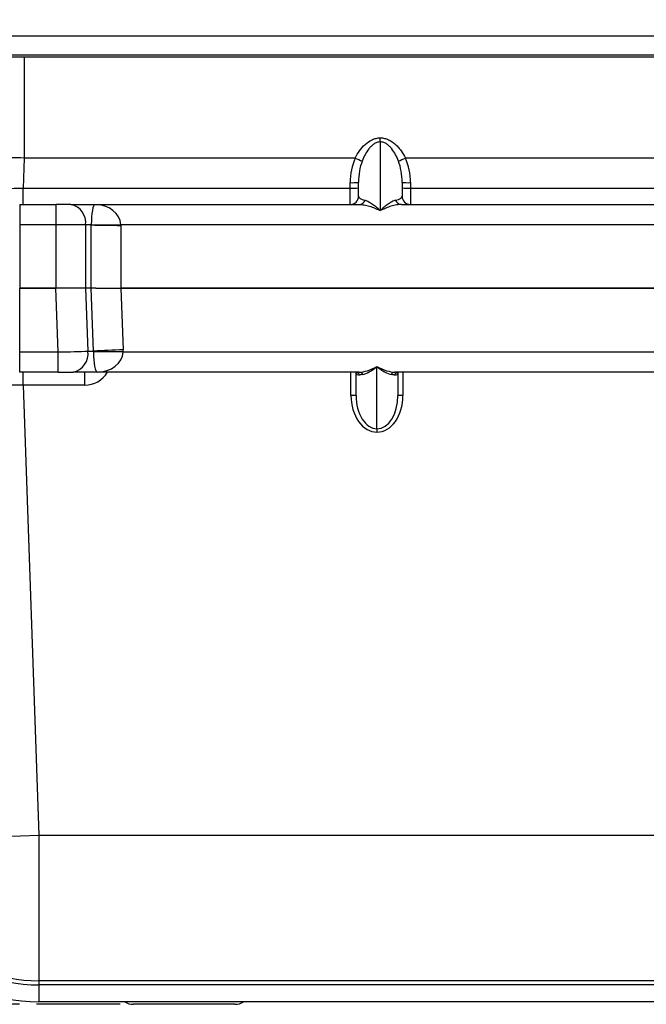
# Model space of a CAD drawing. Header units: millimetres. Extents: x 12 to 859, y 4 to 555.
# Tile 39 of 70: x 353 to 400, y 217 to 292. Entities that reach past the tile are written whole.
import ezdxf

# ---------------------------------------------------------------- set-up
doc = ezdxf.new("R2010")
doc.units = ezdxf.units.MM
doc.linetypes.add('CENTER', pattern=[10.16, 6.35, -1.27, 1.27, -1.27])
doc.layers.add('DEFAULT_1', color=7, linetype='CENTER')
doc.styles.add('SLDTEXTSTYLE2', font='TXT', dxfattribs={"width": 0.75})
doc.dimstyles.new('SLDDIMSTYLE0', dxfattribs={"dimtxt": 6.614583, "dimasz": 3.556, "dimexe": 0, "dimexo": 0.0625, "dimgap": 1.653646, "dimtad": 1, "dimdec": 0, "dimlfac": 2, "dimrnd": 1e-09, "dimzin": 12, "dimdsep": 46, "dimtxsty": 'SLDTEXTSTYLE2', "dimblk1": 'CLOSED', "dimblk2": 'CLOSED', "dimsah": 1, "dimcen": 0.09, "dimadec": 0, "dimazin": 3, "dimtfac": 1, "dimtdec": 0, "dimtofl": 0, "dimtmove": 0, "dimatfit": 3, "dimldrblk": 'CLOSED', "dimfxl": 1, "dimfrac": 2, "dimtolj": 1, "dimtzin": 12, "dimarcsym": 0})
doc.dimstyles.new('SLDDIMSTYLE3', dxfattribs={"dimtxt": 6.614583, "dimasz": 3.556, "dimexe": 0, "dimexo": 0.0625, "dimgap": 1.653646, "dimtad": 0, "dimtih": 1, "dimtoh": 1, "dimdec": 0, "dimlfac": 2, "dimrnd": 1e-09, "dimzin": 12, "dimdsep": 46, "dimtxsty": 'SLDTEXTSTYLE2', "dimblk1": 'CLOSED', "dimblk2": 'CLOSED', "dimsah": 1, "dimcen": 0.09, "dimadec": 0, "dimazin": 3, "dimtfac": 1, "dimtdec": 0, "dimtofl": 0, "dimtmove": 0, "dimatfit": 3, "dimldrblk": 'CLOSED', "dimfxl": 1, "dimfrac": 2, "dimtolj": 1, "dimtzin": 12, "dimarcsym": 0})

# ---------------------------------------------------------------- blocks, each defined once
blk = doc.blocks.new('_Closed')
at = {"color": 0, "linetype": 'ByBlock', "lineweight": -2}
for p, q in [((-1, 0.166667), (0, 0)), ((-1, 0.166667), (-1, -0.166667)), ((0, 0), (-1, -0.166667)), ((0, 0), (-1, 0))]:
    blk.add_line(p, q, dxfattribs=at)
blk = doc.blocks.new('_D_1')
at = {"layer": 'DEFAULT_1'}
for p, q in [((392.73, 330.29), (390.718, 330.29)), ((390.718, 330.29), (390.718, 319.78)), ((409.83, 330.29), (411.842, 330.29)), ((411.842, 330.29), (411.842, 319.78)), ((327.137, 272.325), (327.137, 319.439)), ((390.718, 319.78), (392.73, 319.78)), ((411.842, 319.78), (409.83, 319.78)), ((474.628, 271.122), (474.628, 319.439)), ((327.137, 318.439), (474.628, 318.439))]:
    blk.add_line(p, q, dxfattribs=at)
at = {"layer": 'DEFAULT_1', "xscale": 3.556, "yscale": 3.556, "rotation": 180}
blk.add_blockref('_Closed', (327.137, 318.439, 0.088), dxfattribs=at)
at = {"layer": 'DEFAULT_1', "xscale": 3.556, "yscale": 3.556}
blk.add_blockref('_Closed', (474.628, 318.439, 0.088), dxfattribs=at)
at = {"layer": 'DEFAULT_1', "char_height": 6.6146, "attachment_point": 1, "style": 'SLDTEXTSTYLE2'}
for s, insert in [('295', (393.948, 340.158)), ('11.6', (392.73, 328.306))]:
    blk.add_mtext(s, dxfattribs=dict(at, insert=insert))
blk = doc.blocks.new('_D_2')
at = {"layer": 'DEFAULT_1'}
for p, q in [((348.384, 290.439), (305.63, 290.439)), ((306.63, 290.439), (306.63, 264.196)), ((300.523, 254.035), (298.511, 254.035)), ((298.511, 254.035), (298.511, 243.525)), ((312.736, 254.035), (314.748, 254.035)), ((314.748, 254.035), (314.748, 243.525)), ((298.511, 243.525), (300.523, 243.525)), ((314.748, 243.525), (312.736, 243.525)), ((306.63, 217.096), (306.63, 242.184)), ((360.141, 217.096), (305.63, 217.096))]:
    blk.add_line(p, q, dxfattribs=at)
at = {"layer": 'DEFAULT_1', "xscale": 3.556, "yscale": 3.556}
for p, rotation in [((306.63, 290.439, 0.088), 90), ((306.63, 217.096, 0.088), 270)]:
    blk.add_blockref('_Closed', p, dxfattribs=dict(at, rotation=rotation))
at = {"layer": 'DEFAULT_1', "char_height": 6.6146, "attachment_point": 1, "style": 'SLDTEXTSTYLE2'}
for s, insert in [('147', (299.298, 263.903)), ('5.8', (300.523, 252.052))]:
    blk.add_mtext(s, dxfattribs=dict(at, insert=insert))

msp = doc.modelspace()

# ---------------------------------------------------------------- linework, layer by layer
at = {"color": 7, "linetype": 'Continuous', "lineweight": 25}
for p, q in [((349.384, 290.439), (454.242, 290.439)), ((349.384, 289.021), (454.242, 289.021)), ((349.384, 288.851), (352.874, 288.851)), ((352.874, 288.851), (352.874, 281.191)), ((352.874, 288.851), (450.751, 288.851)), ((379.842, 282.418), (379.842, 282.722)), ((379.842, 282.418), (379.842, 277.21)), ((352.874, 281.191), (352.795, 278.901)), ((377.942, 281.191), (352.874, 281.191)), ((421.884, 281.191), (381.741, 281.191)), ((377.556, 278.901), (377.556, 279.327)), ((378.191, 278.31), (378.191, 279.349)), ((381.493, 279.349), (381.493, 278.31)), ((382.128, 279.327), (382.128, 278.901)), ((352.795, 277.675), (352.795, 278.901)), ((352.795, 278.901), (377.556, 278.901)), ((377.556, 277.675), (377.556, 278.901)), ((382.128, 278.901), (382.128, 277.675)), ((382.128, 278.901), (421.498, 278.901)), ((352.53, 277.675), (352.53, 276.143)), ((352.53, 277.675), (355.28, 277.675)), ((355.28, 276.143), (355.28, 277.675)), ((356.403, 277.675), (355.28, 277.675)), ((356.403, 277.675), (358.222, 277.675)), ((358.222, 277.675), (378.244, 277.675)), ((381.44, 277.675), (422.186, 277.675)), ((352.53, 276.143), (352.53, 271.325)), ((355.28, 276.143), (352.53, 276.143)), ((355.28, 271.325), (355.28, 276.143)), ((357.525, 276.127), (357.525, 271.325)), ((357.95, 276.127), (357.525, 276.127)), ((357.95, 271.325), (357.95, 276.127)), ((443.431, 276.143), (360.195, 276.143)), ((360.195, 276.094), (360.195, 271.325)), ((355.28, 271.325), (352.53, 271.325)), ((352.53, 266.507), (352.53, 271.325)), ((352.53, 271.325), (355.277, 271.325)), ((355.445, 266.507), (355.277, 271.325)), ((357.525, 271.325), (355.28, 271.325)), ((357.95, 271.325), (357.525, 271.325)), ((357.526, 271.325), (357.692, 266.563)), ((358.114, 266.563), (357.948, 271.325)), ((358.29, 271.325), (357.95, 271.325)), ((358.29, 271.325), (360.197, 271.325)), ((360.195, 271.325), (443.431, 271.325)), ((360.197, 271.325), (360.359, 266.673)), ((443.429, 271.325), (360.197, 271.325)), ((352.53, 264.975), (352.53, 266.507)), ((352.53, 266.507), (355.445, 266.507)), ((355.445, 264.975), (355.445, 266.507)), ((357.692, 266.563), (358.114, 266.563)), ((360.361, 266.507), (443.265, 266.507)), ((355.445, 264.975), (352.53, 264.975)), ((352.786, 263.994), (352.786, 264.975)), ((355.445, 264.975), (356.57, 264.975)), ((358.39, 264.975), (356.57, 264.975)), ((357.451, 263.994), (357.451, 264.975)), ((378.245, 264.975), (358.39, 264.975)), ((378, 263.197), (378, 264.947)), ((379.588, 260.694), (379.588, 265.402)), ((422.695, 264.975), (380.93, 264.975)), ((381.175, 264.952), (381.175, 263.197)), ((357.451, 263.994), (352.786, 263.994)), ((352.786, 263.994), (353.976, 229.905)), ((379.588, 260.694), (379.588, 260.428)), ((353.976, 229.905), (449.649, 229.905)), ((353.976, 229.905), (353.976, 218.874)), ((449.649, 218.874), (353.976, 218.874)), ((353.976, 218.874), (353.976, 218.567)), ((449.649, 218.567), (353.976, 218.567)), ((353.976, 218.567), (353.976, 217.287)), ((449.649, 217.287), (353.976, 217.287)), ((368.825, 217.096), (361.141, 217.096))]:
    msp.add_line(p, q, dxfattribs=at)
at = {"color": 8, "linetype": 'Continuous', "lineweight": 25}
for p, q in [((377.619, 263.211), (377.619, 264.975)), ((381.556, 264.975), (381.556, 263.211))]:
    msp.add_line(p, q, dxfattribs=at)
at = {"color": 7, "linetype": 'Continuous', "lineweight": 25, "flags": 128}
msp.add_lwpolyline([(342.553, 229.905), (342.638, 229.86), (342.888, 229.821), (343.299, 229.79), (343.866, 229.766), (344.58, 229.749), (345.431, 229.741), (346.406, 229.741), (347.492, 229.749), (348.672, 229.766), (349.929, 229.79), (351.245, 229.821), (352.601, 229.86), (353.976, 229.905)], dxfattribs=at)
at = {"color": 7, "linetype": 'Continuous', "lineweight": 25}
for centre, radius, start, end in [((382.187, 290.302), 10.052, 245.02074, 248.29668), ((377.497, 290.302), 10.052, 291.70332, 294.97926), ((377.714, 283.892), 4.568, 268.01091, 275.98665), ((377.714, 283.466), 4.568, 268.01091, 275.98665), ((381.969, 283.892), 4.568, 264.01335, 271.98909), ((381.969, 283.466), 4.568, 264.01335, 271.98909), ((377.556, 278.31), 0.635, 270, 0), ((382.128, 278.31), 0.635, 180, 270), ((356.132, 276.297), 1.404, 353.01704, 78.86704), ((378.219, 278.181), 0.507, 272.82782, 337.70828), ((381.465, 278.181), 0.507, 202.29172, 267.17218), ((359.073, 344.297), 68.164, 269.05669, 270.94331), ((360.058, 344.284), 68.19, 268.22846, 270.11514), ((356.289, 266.364), 1.417, 281.42175, 8.04947), ((362.604, 198.405), 68.305, 91.88277, 93.76835), ((359.239, 198.337), 68.18, 89.05719, 90.94281), ((377.938, 264.627), 0.348, 20.28069, 88.58253), ((378.231, 264.675), 0.3, 24.08311, 87.32905), ((380.944, 264.675), 0.3, 92.67095, 155.91689), ((381.238, 264.627), 0.348, 91.41747, 159.71931), ((377.715, 260.471), 2.741, 84.01335, 91.98909), ((381.461, 260.471), 2.741, 88.01091, 95.98665), ((353.976, 230.304), 13.018, 182, 270), ((353.976, 230.304), 11.737, 182, 270), ((353.976, 230.304), 11.43, 182, 270), ((361.141, 218.334), 1.238, 237.79577, 270), ((368.825, 218.334), 1.238, 270, 302.20423)]:
    msp.add_arc(centre, radius, start, end, dxfattribs=at)
at = {"color": 8, "linetype": 'Continuous', "lineweight": 25}
msp.add_arc((357.451, 266.026), 2.032, 270, 328.57303, dxfattribs=at)
at = {"color": 7, "linetype": 'Continuous', "lineweight": 25}
for centre, major_axis, ratio, start_param, end_param in [((352.879, 280.914), (11.427, -0.277), 0.024218, 1.571756, 1.749391), ((379.842, 279.327), (0, 3.35), 0.682414, 0.980721, 1.570796), ((379.842, 279.327), (0, 3.35), 0.682414, 4.712389, 5.302465), ((379.842, 279.349), (0, 2.901), 0.569142, 0.980721, 1.570796), ((379.842, 279.349), (0, 2.901), 0.569142, 4.712389, 5.302465), ((352.81, 278.945), (11.439, 0.044), 0.00387, 4.632357, 4.711021), ((379.842, 278.31), (1.651, 0), 0.271964, 3.141593, 3.938564), ((379.842, 278.31), (1.651, 0), 0.271964, 5.486214, 6.283185), ((358.222, 276.088), (0, 1.588), 0.171468, 0, 1.53589), ((358.222, 276.088), (1.974, 0), 0.804391, 0.034907, 1.570796), ((355.28, 276.088), (3.175, 0), 0.01745, 0.785398, 1.570796), ((353.46, 276.088), (4.49, 0.067), 0.353215, 6.265562, 6.275789), ((353.46, 275.977), (6.733, 0.235), 0.706462, 6.258565, 6.268791), ((355.447, 266.563), (3.175, 0.055), 0.017434, 4.711475, 5.497483), ((353.624, 266.563), (4.493, -0.067), 0.353, 0.007389, 0.042296), ((358.39, 266.563), (0, 1.587), 0.171573, 1.605703, 3.141593), ((358.39, 266.563), (1.973, 0), 0.804738, 4.712389, 6.248279), ((353.624, 266.673), (6.735, -0.235), 0.706247, 0.014379, 0.049285), ((379.588, 266.563), (1.881, 1.376), 0.420597, 3.663442, 4.413933), ((379.588, 264.594), (1.587, 0), 0.175525, 2.321288, 2.556764), ((379.588, 266.563), (1.459, 1.691), 0.36939, 3.557475, 4.307967), ((379.588, 266.563), (1.881, -1.376), 0.420597, 5.010845, 5.761336), ((379.588, 266.563), (-1.459, 1.691), 0.36939, 1.975219, 2.72571), ((379.588, 264.594), (1.587, 0), 0.175525, 0.584829, 0.820305), ((352.801, 263.959), (11.438, -0.035), 0.003096, 1.572132, 1.655053), ((379.588, 263.211), (0, 2.782), 0.707538, 1.570796, 3.141593), ((379.588, 263.197), (0, 2.504), 0.634103, 1.570796, 3.141593), ((379.588, 263.211), (0, 2.782), 0.707538, 3.141593, 4.712389), ((379.588, 263.197), (0, 2.504), 0.634103, 3.141593, 4.712389)]:
    msp.add_ellipse(centre, major_axis=major_axis, ratio=ratio, start_param=start_param, end_param=end_param, dxfattribs=at)
for points, knots in [([(377.942, 281.191), (378.038, 281.383), (378.147, 281.567), (378.399, 281.914), (378.538, 282.074), (378.851, 282.36), (379.028, 282.486), (379.317, 282.622), (379.419, 282.659), (379.627, 282.709), (379.733, 282.722), (379.842, 282.722)], [0, 0, 0, 0, 0.25, 0.25, 0.5, 0.5, 0.75, 0.75, 0.875, 0.875, 1, 1, 1, 1]), ([(379.842, 282.722), (379.95, 282.722), (380.058, 282.709), (380.268, 282.658), (380.368, 282.622), (380.56, 282.532), (380.652, 282.477), (380.828, 282.355), (380.911, 282.288), (381.069, 282.145), (381.144, 282.067), (381.284, 281.907), (381.35, 281.824), (381.537, 281.566), (381.646, 281.384), (381.741, 281.191)], [0, 0, 0, 0, 0.125, 0.125, 0.25, 0.25, 0.375, 0.375, 0.5, 0.5, 0.625, 0.625, 0.75, 0.75, 1, 1, 1, 1]), ([(379.842, 282.418), (379.751, 282.418), (379.663, 282.401), (379.493, 282.339), (379.415, 282.295), (379.272, 282.195), (379.205, 282.138), (379.081, 282.014), (379.024, 281.949), (378.864, 281.744), (378.771, 281.596), (378.605, 281.288), (378.533, 281.128), (378.47, 280.963)], [0, 0, 0, 0, 0.125, 0.125, 0.25, 0.25, 0.375, 0.375, 0.5, 0.5, 0.75, 0.75, 1, 1, 1, 1]), ([(381.214, 280.963), (381.151, 281.128), (381.079, 281.288), (380.914, 281.594), (380.821, 281.742), (380.66, 281.948), (380.603, 282.014), (380.479, 282.137), (380.412, 282.195), (380.268, 282.296), (380.19, 282.339), (380.022, 282.401), (379.933, 282.418), (379.842, 282.418)], [0, 0, 0, 0, 0.25, 0.25, 0.5, 0.5, 0.625, 0.625, 0.75, 0.75, 0.875, 0.875, 1, 1, 1, 1]), ([(378.244, 277.675), (378.366, 277.675), (378.492, 277.662), (378.75, 277.616), (378.884, 277.583), (379.154, 277.501), (379.291, 277.453), (379.496, 277.369), (379.565, 277.34), (379.703, 277.277), (379.773, 277.244), (379.842, 277.21)], [0, 0, 0, 0, 0.25, 0.25, 0.5, 0.5, 0.75, 0.75, 0.875, 0.875, 1, 1, 1, 1]), ([(378.688, 277.989), (378.776, 277.966), (378.867, 277.928), (379.053, 277.832), (379.15, 277.773), (379.345, 277.638), (379.444, 277.562), (379.592, 277.438), (379.642, 277.395), (379.742, 277.305), (379.792, 277.258), (379.842, 277.21)], [0, 0, 0, 0, 0.25, 0.25, 0.5, 0.5, 0.75, 0.75, 0.875, 0.875, 1, 1, 1, 1]), ([(380.996, 277.989), (380.908, 277.966), (380.817, 277.928), (380.63, 277.832), (380.534, 277.773), (380.339, 277.638), (380.24, 277.562), (380.091, 277.438), (380.042, 277.395), (379.942, 277.305), (379.892, 277.258), (379.842, 277.21)], [0, 0, 0, 0, 0.25, 0.25, 0.5, 0.5, 0.75, 0.75, 0.875, 0.875, 1, 1, 1, 1]), ([(381.44, 277.675), (381.318, 277.675), (381.192, 277.662), (380.933, 277.616), (380.8, 277.583), (380.529, 277.501), (380.393, 277.453), (380.187, 277.369), (380.119, 277.34), (379.981, 277.277), (379.911, 277.244), (379.842, 277.21)], [0, 0, 0, 0, 0.25, 0.25, 0.5, 0.5, 0.75, 0.75, 0.875, 0.875, 1, 1, 1, 1]), ([(377.95, 264.975), (377.951, 264.975), (377.962, 264.975), (377.989, 264.956), (378.012, 264.94)], [0, 0, 0, 0, 0.139689, 1, 1, 1, 1])]:
    msp.add_open_spline(points, degree=3, knots=knots, dxfattribs=at)
at = {"color": 8, "linetype": 'Continuous', "lineweight": 25}
for points, knots in [([(378.264, 264.748), (378.205, 264.745), (378.099, 264.74), (378.016, 264.852), (378.008, 264.952), (378.007, 264.972)], [0, 0, 0, 0, 0.498702, 0.900174, 1, 1, 1, 1]), ([(381.16, 264.953), (381.156, 264.914), (381.151, 264.866), (381.107, 264.786), (381.033, 264.73), (380.948, 264.743), (380.912, 264.748)], [0, 0, 0, 0, 0.2050047, 0.2558286, 0.6860957, 1, 1, 1, 1])]:
    msp.add_open_spline(points, degree=3, knots=knots, dxfattribs=at)

# ---------------------------------------------------------------- dimensions: what is measured, and where the dimension line sits
at = {"layer": 'DEFAULT_1'}
dim = msp.add_linear_dim(base=(474.628, 318.439), p1=(327.137, 271.325), p2=(474.628, 270.122), dimstyle='SLDDIMSTYLE0', dxfattribs=at)
dim.commit()
dim.dimension.update_dxf_attribs({"geometry": '_D_1', "text_midpoint": (401.28, 318.439), "dimtype": 160})
dim = msp.add_linear_dim(base=(306.63, 217.096), p1=(349.384, 290.439), p2=(361.141, 217.096), angle=90, dimstyle='SLDDIMSTYLE3', dxfattribs=at)
dim.commit()
dim.dimension.update_dxf_attribs({"geometry": '_D_2', "text_midpoint": (306.63, 253.19), "dimtype": 160})

doc.saveas('drawing.dxf')
